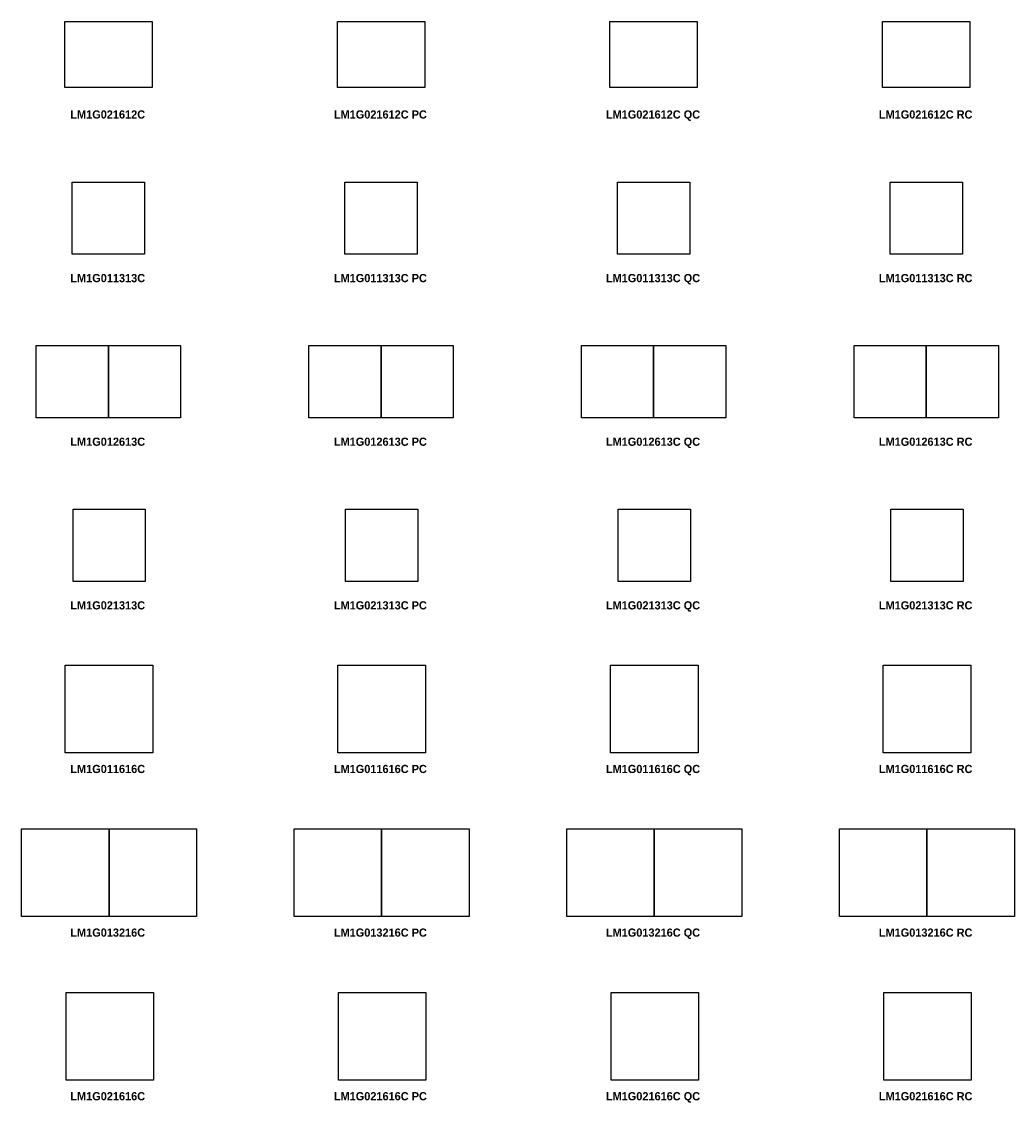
# Model space of a CAD drawing. Header units: metres. Extents: x 1.9 to 52.8, y -69.9 to 13.
# Tile 1 of 6: x 1.9 to 20.2, y -69.9 to -50.1. Entities that reach past the tile are written whole.
import ezdxf

# ---------------------------------------------------------------- set-up
doc = ezdxf.new("R2010")
doc.units = ezdxf.units.M
doc.header["$MEASUREMENT"] = 0
doc.layers.add('72_AIX_LONGOMESAS_D2_ANY', color=251, linetype='Continuous')
doc.layers.add('72_EGR_BASE_TEXT', color=7, linetype='Continuous')
doc.styles.add('X3G_ENTITY_47C2E', font='Montserrat-Bold.ttf', dxfattribs={"height": 0.15})
doc.styles.add('X3G_ENTITY_4890A', font='Montserrat-Bold.ttf', dxfattribs={"height": 0.15})
doc.styles.add('X3G_ENTITY_48916', font='Montserrat-Bold.ttf', dxfattribs={"height": 0.15})
doc.styles.add('X3G_ENTITY_4A130', font='Montserrat-Bold.ttf', dxfattribs={"height": 0.15})
doc.styles.add('X3G_ENTITY_4A430', font='Montserrat-Bold.ttf', dxfattribs={"height": 0.15})
doc.styles.add('X3G_ENTITY_4A43B', font='Montserrat-Bold.ttf', dxfattribs={"height": 0.15})
doc.styles.add('X3G_ENTITY_4A4F1', font='Montserrat-Bold.ttf', dxfattribs={"height": 0.15})
doc.styles.add('X3G_ENTITY_4A4FB', font='Montserrat-Bold.ttf', dxfattribs={"height": 0.15})
doc.styles.add('X3G_ENTITY_4A4FC', font='Montserrat-Bold.ttf', dxfattribs={"height": 0.15})
doc.styles.add('X3G_ENTITY_4A50F', font='Montserrat-Bold.ttf', dxfattribs={"height": 0.15})
doc.styles.add('X3G_ENTITY_4A510', font='Montserrat-Bold.ttf', dxfattribs={"height": 0.15})
doc.styles.add('X3G_ENTITY_4A511', font='Montserrat-Bold.ttf', dxfattribs={"height": 0.15})
doc.styles.add('X3G_ENTITY_4A52D', font='Montserrat-Bold.ttf', dxfattribs={"height": 0.15})
doc.styles.add('X3G_ENTITY_4A52E', font='Montserrat-Bold.ttf', dxfattribs={"height": 0.15})
doc.styles.add('X3G_ENTITY_4A52F', font='Montserrat-Bold.ttf', dxfattribs={"height": 0.15})
doc.styles.add('X3G_ENTITY_4BA5B', font='Montserrat-Bold.ttf', dxfattribs={"height": 0.15})
doc.styles.add('X3G_ENTITY_4BA65', font='Montserrat-Bold.ttf', dxfattribs={"height": 0.15})
doc.styles.add('X3G_ENTITY_4BA6F', font='Montserrat-Bold.ttf', dxfattribs={"height": 0.15})
doc.styles.add('X3G_ENTITY_4BE45', font='Montserrat-Bold.ttf', dxfattribs={"height": 0.15})
doc.styles.add('X3G_ENTITY_4BE46', font='Montserrat-Bold.ttf', dxfattribs={"height": 0.15})
doc.styles.add('X3G_ENTITY_4BE47', font='Montserrat-Bold.ttf', dxfattribs={"height": 0.15})
doc.styles.add('X3G_ENTITY_4BE75', font='Montserrat-Bold.ttf', dxfattribs={"height": 0.15})
doc.styles.add('X3G_ENTITY_4BE76', font='Montserrat-Bold.ttf', dxfattribs={"height": 0.15})
doc.styles.add('X3G_ENTITY_4BE77', font='Montserrat-Bold.ttf', dxfattribs={"height": 0.15})
doc.styles.add('X3G_ENTITY_4BE78', font='Montserrat-Bold.ttf', dxfattribs={"height": 0.15})
doc.styles.add('X3G_ENTITY_4BE79', font='Montserrat-Bold.ttf', dxfattribs={"height": 0.15})
doc.styles.add('X3G_ENTITY_4BE7A', font='Montserrat-Bold.ttf', dxfattribs={"height": 0.15})

# ---------------------------------------------------------------- blocks, each defined once
blk = doc.blocks.new('72_AIX_LONGOMESAS_D2_LONGO')
at = {"layer": '72_AIX_LONGOMESAS_D2_ANY'}
blk.add_lwpolyline([(0, 0), (1, 0), (1, -1), (0, -1)], close=True, dxfattribs=at)
blk = doc.blocks.new('72aix_longomesas2F0088A06E5A147DD86F402D9B5BE7141')
at = {"xscale": 1.3226, "yscale": 1.3245}
blk.add_blockref('72_AIX_LONGOMESAS_D2_LONGO', (0, 0), dxfattribs=at)
blk = doc.blocks.new('72aix_longomesas244F35CF20A8749D08A9FBB9E9624A040')
at = {"xscale": 1.3246, "yscale": 1.3246}
blk.add_blockref('72_AIX_LONGOMESAS_D2_LONGO', (0, 0), dxfattribs=at)
blk = doc.blocks.new('72aix_longomesas29A75478C085F4A399E88667F97354E7A')
at = {"xscale": 1.3226, "yscale": 1.3245}
for p in [(0, 0), (1.3226, 0)]:
    blk.add_blockref('72_AIX_LONGOMESAS_D2_LONGO', p, dxfattribs=at)
blk = doc.blocks.new('72aix_longomesas256C3225CA2054D77919DA3C757DCA958')
at = {"xscale": 1.6015, "yscale": 1.6061}
blk.add_blockref('72_AIX_LONGOMESAS_D2_LONGO', (0, 0), dxfattribs=at)
blk = doc.blocks.new('72aix_longomesas295458B8504FB42AD8E756EDFC7D79DF4')
at = {"xscale": 1.6015, "yscale": 1.6061}
blk.add_blockref('72_AIX_LONGOMESAS_D2_LONGO', (0, 0), dxfattribs=at)
blk = doc.blocks.new('72aix_longomesas2B2DCD708F2394D95815677B76A6C41A4')
at = {"xscale": 1.3246, "yscale": 1.3246}
blk.add_blockref('72_AIX_LONGOMESAS_D2_LONGO', (0, 0), dxfattribs=at)
blk = doc.blocks.new('72aix_longomesas2CEFF44F8466F4B54BBA48F75D6F98A55')
at = {"xscale": 1.3226, "yscale": 1.3245}
for p in [(0, 0), (1.3226, 0)]:
    blk.add_blockref('72_AIX_LONGOMESAS_D2_LONGO', p, dxfattribs=at)
blk = doc.blocks.new('72aix_longomesas209F09DA7AE93486CA0EF295028F77F4D')
at = {"xscale": 1.3226, "yscale": 1.3245}
blk.add_blockref('72_AIX_LONGOMESAS_D2_LONGO', (0, 0), dxfattribs=at)
blk = doc.blocks.new('72aix_longomesas246A216D861554878BB471375BA1695D1')
at = {"xscale": 1.6015, "yscale": 1.2061}
blk.add_blockref('72_AIX_LONGOMESAS_D2_LONGO', (0, 0), dxfattribs=at)
blk = doc.blocks.new('72aix_longomesas26C67C26FCBB94FBF8298D04201E7334D')
at = {"xscale": 1.6035, "yscale": 1.6061}
for p in [(0, 0), (1.6035, 0)]:
    blk.add_blockref('72_AIX_LONGOMESAS_D2_LONGO', p, dxfattribs=at)
blk = doc.blocks.new('72aix_longomesas275AABD5E562149C99A6DC49A5B02658E')
at = {"xscale": 1.6061, "yscale": 1.6061}
blk.add_blockref('72_AIX_LONGOMESAS_D2_LONGO', (0, 0), dxfattribs=at)
blk = doc.blocks.new('72aix_longomesas25BC1AA821B7548F1ABA2B16CCA208EF0')
at = {"xscale": 1.6061, "yscale": 1.6061}
blk.add_blockref('72_AIX_LONGOMESAS_D2_LONGO', (0, 0), dxfattribs=at)
blk = doc.blocks.new('72aix_longomesas2BC748580346B47F7AF298B7D5CECD565')
at = {"xscale": 1.3226, "yscale": 1.3245}
blk.add_blockref('72_AIX_LONGOMESAS_D2_LONGO', (0, 0), dxfattribs=at)
blk = doc.blocks.new('72aix_longomesas27F778146484D40CC9D2A51E80B9441B3')
at = {"xscale": 1.6035, "yscale": 1.6061}
for p in [(0, 0), (1.6035, 0)]:
    blk.add_blockref('72_AIX_LONGOMESAS_D2_LONGO', p, dxfattribs=at)
blk = doc.blocks.new('72aix_longomesas29A04734634A442F98D9E1AEF6F9E83B8')
at = {"xscale": 1.6015, "yscale": 1.6061}
blk.add_blockref('72_AIX_LONGOMESAS_D2_LONGO', (0, 0), dxfattribs=at)
blk = doc.blocks.new('72aix_longomesas2EF29CF185ABA4EBF8CE038D672375B1E')
at = {"xscale": 1.6035, "yscale": 1.6061}
for p in [(0, 0), (1.6035, 0)]:
    blk.add_blockref('72_AIX_LONGOMESAS_D2_LONGO', p, dxfattribs=at)
blk = doc.blocks.new('72aix_longomesas270940372A7A44024A874F9DE4942C78D')
at = {"xscale": 1.6061, "yscale": 1.6061}
blk.add_blockref('72_AIX_LONGOMESAS_D2_LONGO', (0, 0), dxfattribs=at)
blk = doc.blocks.new('72aix_longomesas2368CDCBBC9DA4E5181C036904EE85E35')
at = {"xscale": 1.3246, "yscale": 1.3246}
blk.add_blockref('72_AIX_LONGOMESAS_D2_LONGO', (0, 0), dxfattribs=at)
blk = doc.blocks.new('72aix_longomesas282110B854E9148DF8F4C91C07F97C0F2')
at = {"xscale": 1.6035, "yscale": 1.6061}
for p in [(0, 0), (1.6035, 0)]:
    blk.add_blockref('72_AIX_LONGOMESAS_D2_LONGO', p, dxfattribs=at)
blk = doc.blocks.new('72aix_longomesas26DBC183DA44E443899C0D1A63BD99DEE')
at = {"xscale": 1.3226, "yscale": 1.3245}
for p in [(0, 0), (1.3226, 0)]:
    blk.add_blockref('72_AIX_LONGOMESAS_D2_LONGO', p, dxfattribs=at)
blk = doc.blocks.new('72aix_longomesas2C032A7241FD146A789AE6835E1AA5994')
at = {"xscale": 1.3246, "yscale": 1.3246}
blk.add_blockref('72_AIX_LONGOMESAS_D2_LONGO', (0, 0), dxfattribs=at)
blk = doc.blocks.new('72aix_longomesas29905F033A43441E9A8E1E39FC15AE710')
at = {"xscale": 1.6015, "yscale": 1.6061}
blk.add_blockref('72_AIX_LONGOMESAS_D2_LONGO', (0, 0), dxfattribs=at)
blk = doc.blocks.new('72aix_longomesas2015D148547834D4A93B8BE804F35BB96')
at = {"xscale": 1.3226, "yscale": 1.3245}
blk.add_blockref('72_AIX_LONGOMESAS_D2_LONGO', (0, 0), dxfattribs=at)
blk = doc.blocks.new('72aix_longomesas2ACA30B2294514CAD92057D188643C107')
at = {"xscale": 1.6015, "yscale": 1.2061}
blk.add_blockref('72_AIX_LONGOMESAS_D2_LONGO', (0, 0), dxfattribs=at)
blk = doc.blocks.new('72aix_longomesas2FE95397B99F944A6A43F517285CB0EE7')
at = {"xscale": 1.3226, "yscale": 1.3245}
for p in [(0, 0), (1.3226, 0)]:
    blk.add_blockref('72_AIX_LONGOMESAS_D2_LONGO', p, dxfattribs=at)
blk = doc.blocks.new('72aix_longomesas220CCED4E55D94AFFB4E9CD8523893292')
at = {"xscale": 1.6015, "yscale": 1.2061}
blk.add_blockref('72_AIX_LONGOMESAS_D2_LONGO', (0, 0), dxfattribs=at)
blk = doc.blocks.new('72aix_longomesas2738CF266591A4BA7B259C202B56DE091')
at = {"xscale": 1.6015, "yscale": 1.2061}
blk.add_blockref('72_AIX_LONGOMESAS_D2_LONGO', (0, 0), dxfattribs=at)
blk = doc.blocks.new('72aix_longomesas22AA55CDBE1BF4768BE873FD9ABDA1CB8')
at = {"xscale": 1.6061, "yscale": 1.6061}
blk.add_blockref('72_AIX_LONGOMESAS_D2_LONGO', (0, 0), dxfattribs=at)

msp = doc.modelspace()

# ---------------------------------------------------------------- block references
at = {"color": 7}
for name, p in [('72aix_longomesas2738CF266591A4BA7B259C202B56DE091', (2.736, -50.125)), ('72aix_longomesas220CCED4E55D94AFFB4E9CD8523893292', (7.736, -50.125)), ('72aix_longomesas2ACA30B2294514CAD92057D188643C107', (12.736, -50.125)), ('72aix_longomesas246A216D861554878BB471375BA1695D1', (17.736, -50.125)), ('72aix_longomesas244F35CF20A8749D08A9FBB9E9624A040', (2.874, -53.066)), ('72aix_longomesas2B2DCD708F2394D95815677B76A6C41A4', (7.874, -53.066)), ('72aix_longomesas2C032A7241FD146A789AE6835E1AA5994', (12.874, -53.066)), ('72aix_longomesas2368CDCBBC9DA4E5181C036904EE85E35', (17.874, -53.066)), ('72aix_longomesas2FE95397B99F944A6A43F517285CB0EE7', (2.214, -56.066)), ('72aix_longomesas2CEFF44F8466F4B54BBA48F75D6F98A55', (7.214, -56.066)), ('72aix_longomesas29A75478C085F4A399E88667F97354E7A', (12.214, -56.066)), ('72aix_longomesas26DBC183DA44E443899C0D1A63BD99DEE', (17.214, -56.066)), ('72aix_longomesas2F0088A06E5A147DD86F402D9B5BE7141', (2.888, -59.066)), ('72aix_longomesas209F09DA7AE93486CA0EF295028F77F4D', (7.888, -59.066)), ('72aix_longomesas2BC748580346B47F7AF298B7D5CECD565', (12.888, -59.066)), ('72aix_longomesas2015D148547834D4A93B8BE804F35BB96', (17.888, -59.066)), ('72aix_longomesas25BC1AA821B7548F1ABA2B16CCA208EF0', (2.746, -61.925)), ('72aix_longomesas22AA55CDBE1BF4768BE873FD9ABDA1CB8', (7.746, -61.925)), ('72aix_longomesas270940372A7A44024A874F9DE4942C78D', (12.746, -61.925)), ('72aix_longomesas275AABD5E562149C99A6DC49A5B02658E', (17.746, -61.925)), ('72aix_longomesas282110B854E9148DF8F4C91C07F97C0F2', (1.945, -64.925)), ('72aix_longomesas27F778146484D40CC9D2A51E80B9441B3', (6.945, -64.925)), ('72aix_longomesas26C67C26FCBB94FBF8298D04201E7334D', (11.945, -64.925)), ('72aix_longomesas2EF29CF185ABA4EBF8CE038D672375B1E', (16.945, -64.925)), ('72aix_longomesas256C3225CA2054D77919DA3C757DCA958', (2.76, -67.925)), ('72aix_longomesas29905F033A43441E9A8E1E39FC15AE710', (7.76, -67.925)), ('72aix_longomesas295458B8504FB42AD8E756EDFC7D79DF4', (12.76, -67.925)), ('72aix_longomesas29A04734634A442F98D9E1AEF6F9E83B8', (17.76, -67.925))]:
    msp.add_blockref(name, p, dxfattribs=at)

# ---------------------------------------------------------------- texts
at = {"layer": '72_EGR_BASE_TEXT', "color": 1, "true_color": 0xff0000, "char_height": 0.15, "attachment_point": 2}
for s, insert, style in [('LM1G021612C', (3.525, -51.752), 'X3G_ENTITY_47C2E'), ('LM1G021612C PC', (8.525, -51.752), 'X3G_ENTITY_4890A'), ('LM1G021612C QC', (13.525, -51.752), 'X3G_ENTITY_48916'), ('LM1G021612C RC', (18.525, -51.752), 'X3G_ENTITY_47C2E'), ('LM1G011313C', (3.525, -54.752), 'X3G_ENTITY_4A130'), ('LM1G011313C PC', (8.525, -54.752), 'X3G_ENTITY_4A4F1'), ('LM1G011313C QC', (13.525, -54.752), 'X3G_ENTITY_4A50F'), ('LM1G011313C RC', (18.525, -54.752), 'X3G_ENTITY_4A52E'), ('LM1G012613C', (3.525, -57.752), 'X3G_ENTITY_4A430'), ('LM1G012613C PC', (8.525, -57.752), 'X3G_ENTITY_4A4FB'), ('LM1G012613C QC', (13.525, -57.752), 'X3G_ENTITY_4A510'), ('LM1G012613C RC', (18.525, -57.752), 'X3G_ENTITY_4A52D'), ('LM1G021313C', (3.525, -60.752), 'X3G_ENTITY_4A43B'), ('LM1G021313C PC', (8.525, -60.752), 'X3G_ENTITY_4A4FC'), ('LM1G021313C QC', (13.525, -60.752), 'X3G_ENTITY_4A511'), ('LM1G021313C RC', (18.525, -60.752), 'X3G_ENTITY_4A52F'), ('LM1G011616C', (3.525, -63.752), 'X3G_ENTITY_4BA5B'), ('LM1G011616C PC', (8.525, -63.752), 'X3G_ENTITY_4BE45'), ('LM1G011616C QC', (13.525, -63.752), 'X3G_ENTITY_4BE76'), ('LM1G011616C RC', (18.525, -63.752), 'X3G_ENTITY_4BE7A'), ('LM1G013216C', (3.525, -66.752), 'X3G_ENTITY_4BA65'), ('LM1G013216C PC', (8.525, -66.752), 'X3G_ENTITY_4BE46'), ('LM1G013216C QC', (13.525, -66.752), 'X3G_ENTITY_4BE75'), ('LM1G013216C RC', (18.525, -66.752), 'X3G_ENTITY_4BE78'), ('LM1G021616C', (3.525, -69.752), 'X3G_ENTITY_4BA6F'), ('LM1G021616C PC', (8.525, -69.752), 'X3G_ENTITY_4BE47'), ('LM1G021616C QC', (13.525, -69.752), 'X3G_ENTITY_4BE77'), ('LM1G021616C RC', (18.525, -69.752), 'X3G_ENTITY_4BE79')]:
    msp.add_mtext(s, dxfattribs=dict(at, insert=insert, style=style))

doc.saveas('drawing.dxf')
